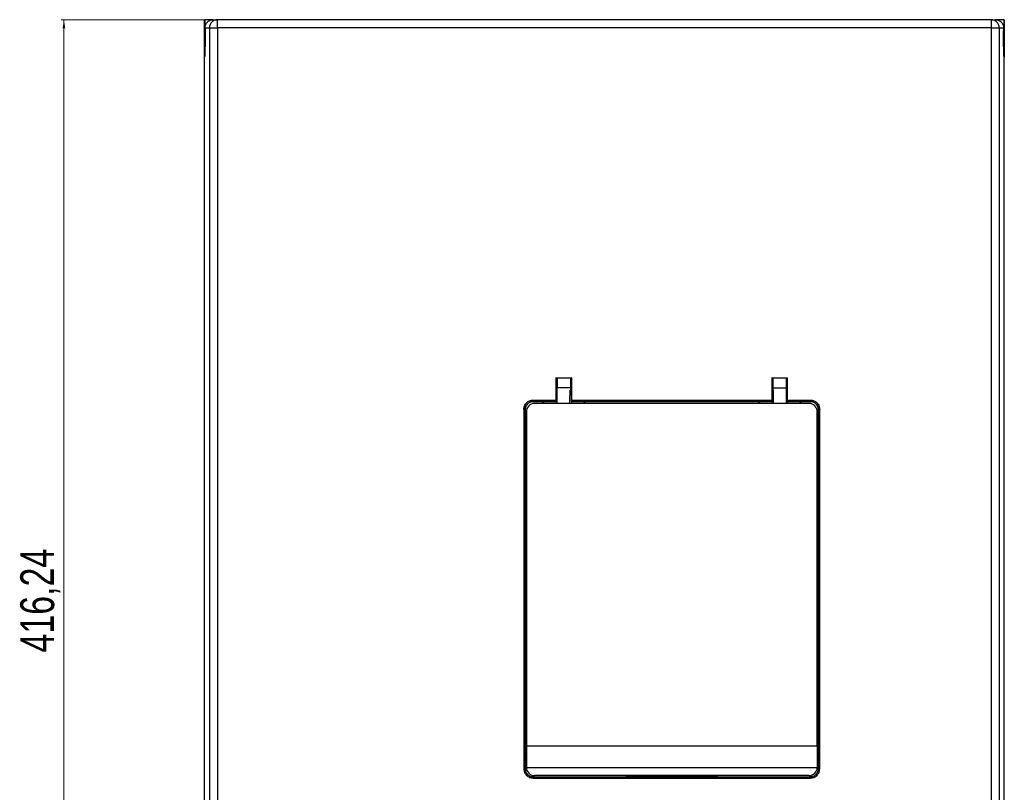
# Model space of a CAD drawing. Header units: millimetres. Extents: x 83 to 1528, y 34 to 1107.
# Tile 9 of 19: x 83 to 452, y 817 to 1107. Entities that reach past the tile are written whole.
import ezdxf

# ---------------------------------------------------------------- set-up
doc = ezdxf.new("R2010")
doc.units = ezdxf.units.MM
doc.styles.add('SLDTEXTSTYLE0', font='TXT', dxfattribs={"width": 0.75})
doc.dimstyles.new('SLDDIMSTYLE0', dxfattribs={"dimtxt": 12.7, "dimasz": 3.302, "dimexe": 0, "dimexo": 0.0625, "dimgap": 3.175, "dimtad": 1, "dimrnd": 1e-09, "dimzin": 12, "dimdsep": 46, "dimtxsty": 'SLDTEXTSTYLE0', "dimsah": 1, "dimcen": 0.09, "dimadec": 0, "dimazin": 3, "dimtfac": 1, "dimtofl": 0, "dimtmove": 0, "dimatfit": 3, "dimfxl": 1, "dimfrac": 2, "dimtolj": 1, "dimtzin": 12, "dimarcsym": 0})

# ---------------------------------------------------------------- blocks, each defined once
blk = doc.blocks.new('_D_2')
at = {"color": 7, "linetype": 'Continuous', "lineweight": 18}
for p, q in [((154.35, 1107.17), (98.38, 1107.17)), ((99.38, 690.93), (99.38, 1107.17)), ((154.05, 690.93), (98.38, 690.93))]:
    blk.add_line(p, q, dxfattribs=at)
for points in [[(99.38, 1107.17), (98.87, 1103.87), (99.89, 1103.87)], [(99.38, 690.93), (99.89, 694.23), (98.87, 694.23)]]:
    blk.add_solid(points, dxfattribs=at)
at = {"color": 7, "linetype": 'Continuous', "lineweight": 18, "insert": (83.01, 869.75), "char_height": 12.7, "attachment_point": 1, "rotation": 90, "style": 'SLDTEXTSTYLE0'}
blk.add_mtext('416,24', dxfattribs=at)

msp = doc.modelspace()

# ---------------------------------------------------------------- linework, layer by layer
at = {"color": 7, "linetype": 'Continuous', "lineweight": 25}
for p, q in [((155.346, 1107.175), (152.041, 1107.175)), ((152.053, 1093.175), (152.053, 1107.175)), ((152.3, 1104.175), (152.285, 1103.155)), ((152.3, 1104.175), (153.941, 1104.175)), ((153.941, 1104.175), (153.941, 791.786)), ((153.941, 1104.175), (156.94, 1104.175)), ((155.346, 1107.175), (156.94, 1107.175)), ((447.167, 1107.175), (156.94, 1107.175)), ((156.94, 1104.175), (156.94, 1107.175)), ((156.94, 1104.175), (156.94, 791.109)), ((447.167, 1104.175), (156.94, 1104.175)), ((447.167, 1107.175), (447.167, 1104.175)), ((447.167, 1107.175), (448.76, 1107.175)), ((447.167, 1104.175), (447.167, 715.941)), ((447.167, 1104.175), (450.166, 1104.175)), ((452.065, 1107.175), (448.76, 1107.175)), ((450.166, 1104.175), (450.166, 715.941)), ((450.166, 1104.175), (451.806, 1104.175)), ((451.806, 1104.175), (451.822, 1103.155)), ((452.053, 1107.175), (452.053, 1093.175)), ((152.053, 701.687), (152.053, 1093.175)), ((452.053, 701.687), (452.053, 1093.175)), ((283.901, 972.827), (289.806, 972.827)), ((283.901, 972.827), (283.901, 964.475)), ((283.953, 972.775), (283.901, 972.827)), ((283.953, 972.775), (283.98, 972.801)), ((283.953, 972.775), (283.953, 963.923)), ((284.353, 972.817), (284.353, 969.008)), ((284.479, 972.81), (289.227, 972.81)), ((289.353, 972.817), (289.353, 969.008)), ((289.727, 972.801), (289.753, 972.775)), ((289.806, 972.827), (289.753, 972.775)), ((289.753, 963.923), (289.753, 972.775)), ((289.806, 964.475), (289.806, 972.827)), ((364.901, 972.827), (370.806, 972.827)), ((364.901, 972.827), (364.901, 964.475)), ((364.953, 972.775), (364.901, 972.827)), ((364.953, 972.775), (364.98, 972.801)), ((364.953, 972.775), (364.953, 963.923)), ((365.353, 969.008), (365.353, 972.81)), ((365.479, 972.81), (370.227, 972.81)), ((370.353, 969.008), (370.353, 972.81)), ((370.727, 972.801), (370.753, 972.775)), ((370.806, 972.827), (370.753, 972.775)), ((370.753, 963.923), (370.753, 972.775)), ((370.806, 964.475), (370.806, 972.827)), ((284.353, 969.675), (283.953, 969.675)), ((289.353, 969.008), (284.353, 969.008)), ((284.353, 963.07), (284.353, 969.008)), ((289.228, 968.199), (289.353, 968.199)), ((289.753, 969.675), (289.353, 969.675)), ((289.353, 969.008), (289.353, 968.199)), ((365.353, 969.675), (364.953, 969.675)), ((365.353, 969.008), (370.353, 969.008)), ((365.353, 968.199), (365.353, 969.008)), ((365.353, 968.199), (365.478, 968.199)), ((370.753, 969.675), (370.353, 969.675)), ((370.353, 963.07), (370.353, 969.008)), ((275.361, 964.475), (283.901, 964.475)), ((275.361, 964.475), (275.361, 963.966)), ((275.361, 963.966), (283.91, 963.966)), ((275.361, 963.966), (275.405, 963.923)), ((283.953, 963.923), (275.405, 963.923)), ((283.901, 964.475), (283.91, 963.966)), ((283.953, 963.923), (283.91, 963.966)), ((283.953, 963.923), (283.953, 963.21)), ((289.753, 963.923), (289.797, 963.966)), ((364.953, 963.923), (289.753, 963.923)), ((289.753, 963.923), (289.753, 963.21)), ((289.797, 963.966), (289.806, 964.475)), ((289.797, 963.966), (364.91, 963.966)), ((289.806, 964.475), (364.901, 964.475)), ((364.901, 964.475), (364.91, 963.966)), ((364.953, 963.923), (364.91, 963.966)), ((364.953, 963.923), (364.953, 963.21)), ((370.753, 963.923), (370.797, 963.966)), ((379.301, 963.923), (370.753, 963.923)), ((370.753, 963.923), (370.753, 963.21)), ((370.797, 963.966), (370.806, 964.475)), ((370.797, 963.966), (379.345, 963.966)), ((370.806, 964.475), (379.345, 964.475)), ((379.345, 963.966), (379.301, 963.923)), ((379.345, 964.475), (379.345, 963.966)), ((271.853, 960.967), (271.853, 826.183)), ((272.362, 960.967), (272.406, 960.923)), ((272.362, 960.949), (272.362, 826.183)), ((272.406, 960.923), (272.406, 826.111)), ((272.818, 960.175), (272.818, 834.675)), ((378.853, 963.21), (275.853, 963.21)), ((305.938, 963.21), (305.938, 963.29)), ((305.955, 963.273), (305.938, 963.29)), ((305.938, 963.29), (310.168, 963.29)), ((305.955, 963.273), (310.151, 963.273)), ((310.151, 963.273), (310.168, 963.29)), ((310.168, 963.29), (310.168, 963.21)), ((381.888, 834.675), (381.888, 960.175)), ((382.344, 960.967), (382.301, 960.923)), ((382.301, 826.111), (382.301, 960.923)), ((382.344, 826.183), (382.344, 960.949)), ((382.853, 826.183), (382.853, 960.967)), ((272.818, 834.675), (272.81, 826.675)), ((381.888, 834.675), (272.818, 834.675)), ((381.888, 834.675), (381.897, 826.675)), ((272.362, 826.183), (271.853, 826.183)), ((272.371, 826.192), (272.362, 826.183)), ((272.371, 826.192), (272.371, 826.076)), ((272.371, 826.076), (272.406, 826.111)), ((272.869, 826.076), (272.372, 826.076)), ((272.862, 826.111), (272.406, 826.111)), ((272.81, 826.675), (381.897, 826.675)), ((378.853, 823.631), (275.853, 823.631)), ((311.353, 823.192), (311.353, 823.631)), ((343.353, 823.631), (343.353, 823.192)), ((382.334, 826.076), (381.837, 826.076)), ((382.301, 826.111), (381.844, 826.111)), ((382.335, 826.076), (382.301, 826.111)), ((382.336, 826.076), (382.336, 826.192)), ((382.344, 826.183), (382.336, 826.192)), ((382.344, 826.183), (382.853, 826.183)), ((275.37, 823.192), (275.361, 823.184)), ((275.361, 823.184), (275.361, 822.675)), ((275.361, 823.184), (379.345, 823.184)), ((275.361, 822.675), (379.345, 822.675)), ((275.37, 823.192), (310.353, 823.192)), ((344.353, 823.192), (310.353, 823.192)), ((344.353, 823.192), (379.336, 823.192)), ((379.345, 823.184), (379.336, 823.192)), ((379.345, 823.184), (379.345, 822.675))]:
    msp.add_line(p, q, dxfattribs=at)
at = {"color": 8, "linetype": 'Continuous', "lineweight": 25}
for p, q in [((310.353, 823.192), (310.353, 823.631)), ((344.353, 823.631), (344.353, 823.192))]:
    msp.add_line(p, q, dxfattribs=at)
at = {"color": 8, "linetype": 'Continuous', "lineweight": 25, "flags": 128}
for points in [[(284.353, 969.27), (284.035, 968.922), (283.953, 968.842)], [(284.353, 968.628), (284.341, 968.615), (283.953, 968.262)]]:
    msp.add_lwpolyline(points, dxfattribs=at)
at = {"color": 7, "linetype": 'Continuous', "lineweight": 25}
for centre, radius, start, end in [((156.94, 1104.175), 2.999, 90.00948, 180.01016), ((447.166, 1104.175), 2.999, 359.98984, 89.99052), ((275.853, 960.175), 3.035, 90, 180), ((279.153, 962.175), 1.25, 55.88649, 124.11351), ((294.553, 962.175), 1.25, 55.88649, 124.11351), ((360.153, 962.175), 1.25, 55.88649, 124.11351), ((375.553, 962.175), 1.25, 55.88649, 124.11351), ((378.853, 960.175), 3.035, 0, 90), ((275.853, 826.675), 3.044, 180, 270), ((378.853, 826.675), 3.044, 270, 0)]:
    msp.add_arc(centre, radius, start, end, dxfattribs=at)
for points, knots in [([(152.119, 1107.175), (152.138, 1107.107), (152.177, 1106.972), (152.225, 1105.975), (152.262, 1104.679), (152.277, 1103.663), (152.285, 1103.155)], [0, 0, 0, 0, 0.2798789, 0.5597056, 0.7798728, 1, 1, 1, 1]), ([(152.3, 1104.175), (152.353, 1104.58), (152.451, 1105.329), (153.109, 1106.282), (153.896, 1106.852), (154.676, 1107.132), (155.125, 1107.161), (155.346, 1107.175)], [0, 0, 0, 0, 0.2746895, 0.508935, 0.7362069, 0.8694756, 1, 1, 1, 1]), ([(448.76, 1107.175), (448.982, 1107.161), (449.43, 1107.132), (450.21, 1106.852), (450.998, 1106.282), (451.655, 1105.329), (451.753, 1104.58), (451.806, 1104.175)], [0, 0, 0, 0, 0.1304725, 0.2637907, 0.4910633, 0.7253095, 1, 1, 1, 1]), ([(451.988, 1107.175), (451.968, 1107.107), (451.93, 1106.972), (451.881, 1105.975), (451.844, 1104.679), (451.829, 1103.663), (451.822, 1103.155)], [0, 0, 0, 0, 0.2798789, 0.5597056, 0.7798728, 1, 1, 1, 1]), ([(152.285, 1103.155), (152.29, 1102.63), (152.299, 1101.717), (152.304, 1100.07), (152.298, 1098.401), (152.28, 1096.727), (152.254, 1095.37), (152.221, 1094.274), (152.178, 1093.483), (152.143, 1093.151), (152.122, 1093.192), (152.119, 1093.198)], [0, 0, 0, 0, 0.11985732, 0.20828138, 0.35094275, 0.47440652, 0.59084077, 0.70728245, 0.83077194, 0.97347567, 1, 1, 1, 1]), ([(451.988, 1093.198), (451.984, 1093.192), (451.964, 1093.151), (451.928, 1093.483), (451.886, 1094.274), (451.852, 1095.37), (451.826, 1096.727), (451.808, 1098.401), (451.803, 1100.07), (451.807, 1101.717), (451.817, 1102.63), (451.822, 1103.155)], [0, 0, 0, 0, 0.02652433, 0.16922806, 0.29271755, 0.40915923, 0.52559348, 0.64905725, 0.79171862, 0.88014268, 1, 1, 1, 1]), ([(283.98, 972.801), (283.982, 972.802), (283.988, 972.803), (284.032, 972.805), (284.121, 972.807), (284.251, 972.809), (284.374, 972.81), (284.444, 972.81), (284.479, 972.81)], [0, 0, 0, 0, 0.1352214, 0.2699335, 0.4999732, 0.7300107, 0.8635065, 1, 1, 1, 1]), ([(289.227, 972.81), (289.262, 972.81), (289.332, 972.81), (289.455, 972.809), (289.585, 972.807), (289.675, 972.805), (289.719, 972.803), (289.724, 972.802), (289.727, 972.801)], [0, 0, 0, 0, 0.135217, 0.2699304, 0.4999684, 0.7300087, 0.863514, 1, 1, 1, 1]), ([(364.98, 972.801), (364.982, 972.802), (364.988, 972.803), (365.032, 972.805), (365.121, 972.807), (365.251, 972.809), (365.374, 972.81), (365.444, 972.81), (365.479, 972.81)], [0, 0, 0, 0, 0.1352218, 0.2699346, 0.4999755, 0.7300163, 0.8635082, 1, 1, 1, 1]), ([(370.227, 972.81), (370.262, 972.81), (370.332, 972.81), (370.455, 972.809), (370.585, 972.807), (370.675, 972.805), (370.719, 972.803), (370.724, 972.802), (370.727, 972.801)], [0, 0, 0, 0, 0.13521859, 0.26992659, 0.49996726, 0.73000811, 0.8635142, 1, 1, 1, 1]), ([(289.144, 963.07), (289.149, 964.014), (289.16, 965.96), (289.205, 967.438), (289.228, 968.199)], [0, 0, 0, 0, 0.4847741, 1, 1, 1, 1]), ([(365.562, 963.07), (365.557, 964.044), (365.547, 965.991), (365.501, 967.463), (365.478, 968.199)], [0, 0, 0, 0, 0.49999, 1, 1, 1, 1]), ([(271.853, 960.967), (271.906, 961.426), (272.011, 962.346), (272.823, 963.506), (273.982, 964.317), (274.902, 964.422), (275.361, 964.475)], [0, 0, 0, 0, 0.2500449, 0.5000334, 0.7500361, 1, 1, 1, 1]), ([(272.362, 960.967), (272.374, 961.171), (272.398, 961.574), (272.641, 962.325), (273.186, 963.141), (274.002, 963.686), (274.753, 963.93), (275.157, 963.954), (275.361, 963.966)], [0, 0, 0, 0, 0.1303656, 0.2573417, 0.5000188, 0.7422512, 0.8693226, 1, 1, 1, 1]), ([(275.405, 963.923), (275.193, 963.91), (274.769, 963.884), (274.021, 963.628), (273.236, 963.092), (272.7, 962.307), (272.444, 961.559), (272.418, 961.135), (272.406, 960.923)], [0, 0, 0, 0, 0.1350211, 0.2704036, 0.4999993, 0.7295938, 0.8649189, 1, 1, 1, 1]), ([(382.301, 960.923), (382.288, 961.135), (382.263, 961.559), (382.007, 962.307), (381.47, 963.092), (380.685, 963.628), (379.937, 963.884), (379.513, 963.91), (379.301, 963.923)], [0, 0, 0, 0, 0.13501785, 0.27040303, 0.49999803, 0.72959304, 0.86491745, 1, 1, 1, 1]), ([(379.345, 964.475), (379.805, 964.422), (380.724, 964.317), (381.884, 963.506), (382.695, 962.346), (382.8, 961.426), (382.853, 960.967)], [0, 0, 0, 0, 0.2499586, 0.499964, 0.7499547, 1, 1, 1, 1]), ([(379.345, 963.966), (379.551, 963.954), (379.956, 963.93), (380.707, 963.685), (381.521, 963.14), (382.065, 962.325), (382.308, 961.574), (382.332, 961.171), (382.344, 960.967)], [0, 0, 0, 0, 0.1313655, 0.258666, 0.499979, 0.7426617, 0.8696359, 1, 1, 1, 1]), ([(271.853, 960.967), (271.948, 960.964), (272.118, 960.958), (272.287, 960.952), (272.362, 960.949)], [0, 0, 0, 0, 0.5600071, 1, 1, 1, 1]), ([(272.362, 960.967), (272.362, 960.963), (272.362, 960.957), (272.362, 960.952), (272.362, 960.949)], [0, 0, 0, 0, 0.5598644, 1, 1, 1, 1]), ([(382.344, 960.949), (382.439, 960.953), (382.609, 960.96), (382.779, 960.965), (382.853, 960.967)], [0, 0, 0, 0, 0.5600071, 1, 1, 1, 1]), ([(382.344, 960.949), (382.344, 960.952), (382.344, 960.958), (382.344, 960.964), (382.344, 960.967)], [0, 0, 0, 0, 0.5601688, 1, 1, 1, 1]), ([(271.853, 826.183), (271.906, 825.724), (272.011, 824.805), (272.822, 823.644), (273.983, 822.833), (274.902, 822.727), (275.361, 822.675)], [0, 0, 0, 0, 0.2496733, 0.50001, 0.750352, 1, 1, 1, 1]), ([(272.362, 826.183), (272.374, 825.977), (272.398, 825.572), (272.643, 824.822), (273.187, 824.009), (274, 823.465), (274.75, 823.22), (275.156, 823.196), (275.361, 823.184)], [0, 0, 0, 0, 0.1312171, 0.2584722, 0.5000122, 0.7413252, 0.8686285, 1, 1, 1, 1]), ([(272.373, 826.076), (272.393, 825.871), (272.433, 825.46), (272.704, 824.739), (273.245, 823.983), (274.02, 823.471), (274.752, 823.228), (275.164, 823.204), (275.37, 823.192)], [0, 0, 0, 0, 0.1345295, 0.269396, 0.4999988, 0.7306011, 0.8654134, 1, 1, 1, 1]), ([(379.336, 823.192), (379.542, 823.204), (379.954, 823.229), (380.686, 823.471), (381.461, 823.983), (382.003, 824.739), (382.274, 825.46), (382.314, 825.871), (382.334, 826.076)], [0, 0, 0, 0, 0.1345296, 0.2693964, 0.4999984, 0.7306015, 0.8654138, 1, 1, 1, 1]), ([(379.345, 822.675), (379.804, 822.727), (380.723, 822.833), (381.884, 823.644), (382.695, 824.805), (382.801, 825.724), (382.853, 826.183)], [0, 0, 0, 0, 0.2496485, 0.4999906, 0.750327, 1, 1, 1, 1]), ([(379.345, 823.184), (379.551, 823.196), (379.956, 823.22), (380.707, 823.465), (381.519, 824.009), (382.064, 824.822), (382.308, 825.572), (382.332, 825.977), (382.344, 826.183)], [0, 0, 0, 0, 0.1313686, 0.2586694, 0.4999879, 0.7415228, 0.8687799, 1, 1, 1, 1])]:
    msp.add_open_spline(points, degree=3, knots=knots, dxfattribs=at)

# ---------------------------------------------------------------- dimensions: what is measured, and where the dimension line sits
at = {"color": 7, "linetype": 'Continuous', "lineweight": 18}
dim = msp.add_linear_dim(base=(99.38, 1107.175), p1=(155.053, 690.932), p2=(155.346, 1107.175), angle=90, dimstyle='SLDDIMSTYLE0', dxfattribs=at)
dim.commit()
dim.dimension.update_dxf_attribs({"geometry": '_D_2', "text_midpoint": (99.38, 895.55), "dimtype": 160})

doc.saveas('drawing.dxf')
